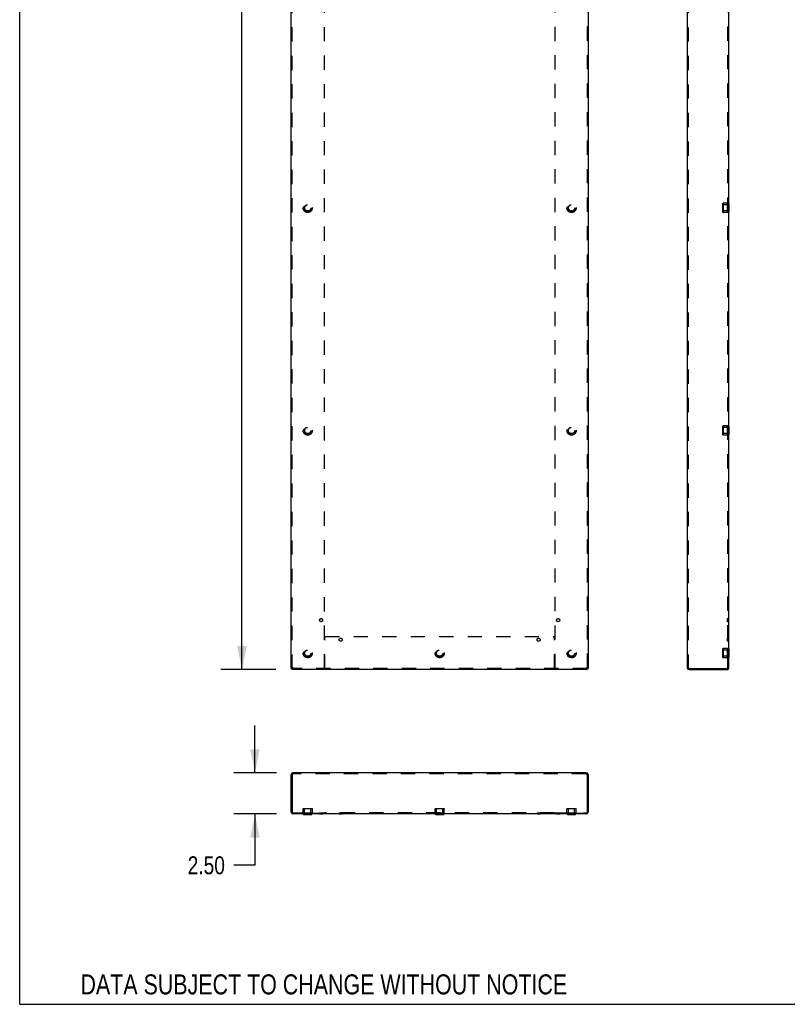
# Model space of a CAD drawing. Header units: inches. Extents: x 0 to 157, y 0 to 121.
# Tile 1 of 19: x 0 to 47, y 0 to 60. Entities that reach past the tile are written whole.
import ezdxf

# ---------------------------------------------------------------- set-up
doc = ezdxf.new("R2010")
doc.units = ezdxf.units.IN
doc.header["$LTSCALE"] = 8.642857
doc.header["$MEASUREMENT"] = 0
doc.linetypes.add('HIDDEN', pattern=[0.2, 0.1, -0.1])
doc.layers.get('0').update_dxf_attribs({"linetype": 'CONTINUOUS'})
for name, color, linetype in [('02___PRT_ALL_AXES', 7, 'CONTINUOUS'), ('DEFAULT_2', 8, 'HIDDEN'), ('DIMENSIONS', 7, 'CONTINUOUS')]:
    doc.layers.add(name, color=color, linetype=linetype)
doc.styles.get("Standard").update_dxf_attribs({"font": 'txt', "width": 0.8})
doc.dimstyles.new('DIMSTYLE_1', dxfattribs={"dimtxt": 1.085714, "dimasz": 1.428571, "dimexe": 0.09, "dimexo": 0.07, "dimgap": 0.038, "dimtad": 0, "dimtih": 1, "dimtoh": 1, "dimzin": 4, "dimdsep": 46, "dimtxsty": 'Standard', "dimblk": '_FILLED', "dimblk1": '_FILLED', "dimblk2": '_FILLED', "dimcen": 0.09, "dimadec": 0, "dimazin": 0, "dimtfac": 1, "dimtofl": 0, "dimtmove": 0, "dimatfit": 3, "dimldrblk": '_FILLED', "dimfxl": 0, "dimtolj": 1, "dimtzin": 4, "dimarcsym": 0})

# ---------------------------------------------------------------- blocks, each defined once
blk = doc.blocks.new('_FILLED')
at = {"color": 0, "linetype": 'ByBlock'}
blk.add_solid([(0, 0), (-1, 0.2), (-1, -0.2)], dxfattribs=at)
blk = doc.blocks.new('*D1')
at = {"layer": 'DIMENSIONS', "color": 2, "linetype": 'Continuous'}
for p, q in [((15.53, 104.297), (12.195, 104.297)), ((13.481, 104.297), (13.481, 63.383)), ((13.481, 20.297), (13.481, 61.212)), ((15.53, 20.297), (12.195, 20.297))]:
    blk.add_line(p, q, dxfattribs=at)
at = {"layer": 'DIMENSIONS', "color": 2, "linetype": 'Continuous', "xscale": 1.4285714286, "yscale": 1.4285714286, "zscale": 1.4285714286}
for p, rotation in [((13.481, 104.297), 90), ((13.481, 20.297), 270)]:
    blk.add_blockref('_FILLED', p, dxfattribs=dict(at, rotation=rotation))
at = {"layer": 'DIMENSIONS', "color": 2, "linetype": 'Continuous', "insert": (13.481, 62.84), "char_height": 1.0857, "width": 4.34286, "attachment_point": 2, "line_spacing_factor": 0.9}
blk.add_mtext('84.00', dxfattribs=at)
blk = doc.blocks.new('*D3')
at = {"layer": 'DIMENSIONS', "color": 2, "linetype": 'Continuous'}
for p, q in [((14.27, 14.043), (14.27, 16.9)), ((15.582, 14.043), (12.985, 14.043)), ((15.582, 11.543), (12.985, 11.543)), ((14.27, 11.543), (14.27, 8.43)), ((14.27, 8.43), (12.99, 8.43))]:
    blk.add_line(p, q, dxfattribs=at)
at = {"layer": 'DIMENSIONS', "color": 2, "linetype": 'Continuous', "xscale": 1.4285714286, "yscale": 1.4285714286, "zscale": 1.4285714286}
for p, rotation in [((14.27, 14.043), 270), ((14.27, 11.543), 90)]:
    blk.add_blockref('_FILLED', p, dxfattribs=dict(at, rotation=rotation))
at = {"layer": 'DIMENSIONS', "color": 2, "linetype": 'Continuous', "insert": (12.448, 8.973), "char_height": 1.0857, "width": 3.47429, "attachment_point": 3, "line_spacing_factor": 0.9}
blk.add_mtext('2.50', dxfattribs=at)

msp = doc.modelspace()

# ---------------------------------------------------------------- linework, layer by layer
at = {"color": 7, "linetype": 'Continuous'}
for p, q in [((0, 0), (0, 121.429)), ((43.01, 48.547), (42.983, 48.547)), ((43.01, 48.547), (43.01, 48.048)), ((43.01, 48.048), (42.983, 48.048)), ((43.01, 35.047), (42.983, 35.047)), ((43.01, 35.047), (43.01, 34.548)), ((43.01, 34.548), (42.983, 34.548)), ((43.01, 21.547), (42.983, 21.547)), ((43.01, 21.547), (43.01, 21.048)), ((43.01, 21.048), (42.983, 21.048)), ((16.47, 20.357), (16.53, 20.357)), ((16.53, 20.297), (16.53, 20.357)), ((16.57, 20.402), (16.567, 20.4)), ((16.574, 20.404), (16.57, 20.402)), ((16.579, 20.407), (16.574, 20.404)), ((16.578, 20.403), (16.576, 20.399)), ((16.582, 20.409), (16.578, 20.403)), ((16.582, 20.409), (16.579, 20.407)), ((34.358, 20.409), (34.365, 20.405)), ((34.358, 20.409), (34.36, 20.406)), ((34.36, 20.406), (34.364, 20.401)), ((34.364, 20.401), (34.366, 20.397)), ((34.365, 20.405), (34.368, 20.403)), ((34.366, 20.397), (34.368, 20.394)), ((34.47, 20.357), (34.41, 20.357)), ((34.41, 20.297), (34.41, 20.357)), ((40.595, 20.297), (40.595, 20.357)), ((42.953, 20.357), (42.953, 20.297)), ((42.969, 20.356), (42.966, 20.357)), ((16.47, 13.931), (16.53, 13.931)), ((34.47, 13.931), (34.41, 13.931)), ((17.221, 11.516), (17.221, 11.543)), ((17.221, 11.516), (17.72, 11.516)), ((17.72, 11.516), (17.72, 11.543)), ((18.47, 11.573), (18.47, 11.543)), ((25.221, 11.516), (25.221, 11.543)), ((25.221, 11.516), (25.72, 11.516)), ((25.72, 11.516), (25.72, 11.543)), ((32.47, 11.573), (32.47, 11.543)), ((33.221, 11.516), (33.221, 11.543)), ((33.221, 11.516), (33.72, 11.516)), ((33.72, 11.516), (33.72, 11.543)), ((0, 0), (157.143, 0))]:
    msp.add_line(p, q, dxfattribs=at)
at = {"color": 3, "linetype": 'Continuous'}
for p, q in [((16.47, 20.357), (16.47, 104.237)), ((34.47, 104.237), (34.47, 20.357)), ((40.483, 104.185), (40.483, 20.409)), ((42.983, 104.237), (42.983, 20.357)), ((16.53, 20.393), (16.525, 20.392)), ((16.536, 20.395), (16.53, 20.393)), ((16.541, 20.397), (16.536, 20.395)), ((16.546, 20.398), (16.541, 20.397)), ((16.554, 20.401), (16.546, 20.398)), ((16.568, 20.363), (16.566, 20.357)), ((16.582, 20.409), (16.568, 20.405)), ((16.57, 20.368), (16.568, 20.363)), ((16.571, 20.373), (16.57, 20.368)), ((16.574, 20.381), (16.571, 20.373)), ((16.577, 20.392), (16.574, 20.381)), ((16.582, 20.409), (16.577, 20.392)), ((34.358, 20.409), (34.375, 20.404)), ((34.358, 20.409), (34.363, 20.392)), ((34.363, 20.392), (34.367, 20.381)), ((34.367, 20.381), (34.369, 20.373)), ((34.369, 20.373), (34.371, 20.368)), ((34.371, 20.368), (34.373, 20.363)), ((34.373, 20.363), (34.374, 20.357)), ((34.374, 20.357), (34.376, 20.352)), ((34.375, 20.404), (34.386, 20.401)), ((34.386, 20.401), (34.395, 20.398)), ((34.395, 20.398), (34.4, 20.397)), ((34.4, 20.397), (34.405, 20.395)), ((40.543, 20.373), (40.548, 20.372)), ((40.548, 20.372), (40.553, 20.37)), ((40.553, 20.37), (40.559, 20.368)), ((40.559, 20.368), (40.567, 20.366)), ((40.567, 20.366), (40.575, 20.363)), ((40.575, 20.363), (40.595, 20.357)), ((40.595, 20.357), (42.983, 20.357)), ((34.41, 20.297), (16.53, 20.297)), ((40.595, 20.297), (42.953, 20.297)), ((16.47, 11.655), (16.47, 13.931)), ((16.536, 13.951), (16.53, 13.931)), ((16.53, 13.931), (16.53, 11.623)), ((16.539, 13.959), (16.536, 13.951)), ((16.541, 13.967), (16.539, 13.959)), ((16.543, 13.972), (16.541, 13.967)), ((16.545, 13.978), (16.543, 13.972)), ((16.546, 13.983), (16.545, 13.978)), ((34.358, 14.043), (16.582, 14.043)), ((34.393, 13.988), (34.394, 13.983)), ((34.394, 13.983), (34.396, 13.978)), ((34.396, 13.978), (34.398, 13.972)), ((34.398, 13.972), (34.399, 13.967)), ((34.399, 13.967), (34.402, 13.959)), ((34.402, 13.959), (34.405, 13.948)), ((34.405, 13.948), (34.41, 13.931)), ((34.41, 13.931), (34.41, 11.623)), ((34.47, 13.931), (34.47, 11.655)), ((18.47, 11.573), (16.58, 11.573)), ((18.47, 11.543), (16.582, 11.543)), ((18.471, 11.572), (18.47, 11.573)), ((18.473, 11.572), (18.471, 11.572)), ((18.474, 11.571), (18.473, 11.572)), ((18.475, 11.57), (18.474, 11.571)), ((18.476, 11.57), (18.475, 11.57)), ((18.477, 11.569), (18.476, 11.57)), ((18.478, 11.569), (18.477, 11.569)), ((18.479, 11.569), (18.478, 11.569)), ((18.48, 11.568), (18.479, 11.569)), ((18.488, 11.565), (18.485, 11.566)), ((18.5, 11.543), (18.5, 11.556)), ((32.44, 11.543), (18.5, 11.543)), ((32.44, 11.543), (32.44, 11.556)), ((32.462, 11.569), (32.463, 11.569)), ((32.463, 11.569), (32.464, 11.569)), ((32.464, 11.569), (32.465, 11.57)), ((32.465, 11.57), (32.466, 11.57)), ((32.466, 11.57), (32.467, 11.571)), ((32.467, 11.571), (32.468, 11.572)), ((32.468, 11.572), (32.469, 11.572)), ((32.469, 11.572), (32.47, 11.573)), ((34.36, 11.573), (32.47, 11.573)), ((34.358, 11.543), (32.47, 11.543))]:
    msp.add_line(p, q, dxfattribs=at)
for points in [[(16.525, 20.392), (16.523, 20.391), (16.521, 20.39), (16.518, 20.389), (16.516, 20.388), (16.514, 20.387), (16.512, 20.387), (16.509, 20.386), (16.507, 20.385), (16.505, 20.384), (16.503, 20.383), (16.501, 20.382), (16.499, 20.382), (16.497, 20.381), (16.495, 20.38), (16.494, 20.379), (16.492, 20.378), (16.49, 20.377), (16.489, 20.377), (16.487, 20.376), (16.486, 20.375), (16.484, 20.374), (16.483, 20.373), (16.482, 20.372), (16.481, 20.372), (16.479, 20.371), (16.478, 20.37), (16.477, 20.369), (16.476, 20.368), (16.475, 20.367), (16.475, 20.367), (16.474, 20.366), (16.473, 20.365), (16.473, 20.364), (16.472, 20.363), (16.472, 20.362), (16.471, 20.361), (16.471, 20.361), (16.471, 20.36), (16.47, 20.359), (16.47, 20.358), (16.47, 20.357)], [(16.566, 20.357), (16.565, 20.352), (16.564, 20.35), (16.563, 20.348), (16.562, 20.345), (16.561, 20.343), (16.56, 20.341), (16.56, 20.339), (16.559, 20.336), (16.558, 20.334), (16.557, 20.332), (16.556, 20.33), (16.555, 20.328), (16.555, 20.326), (16.554, 20.324), (16.553, 20.322), (16.552, 20.321), (16.551, 20.319), (16.55, 20.317), (16.55, 20.316), (16.549, 20.314), (16.548, 20.313), (16.547, 20.311), (16.546, 20.31), (16.545, 20.309), (16.545, 20.308), (16.544, 20.306), (16.543, 20.305), (16.542, 20.304), (16.541, 20.303), (16.54, 20.302), (16.54, 20.302), (16.539, 20.301), (16.538, 20.3), (16.537, 20.3), (16.536, 20.299), (16.535, 20.299), (16.534, 20.298), (16.534, 20.298), (16.533, 20.298), (16.532, 20.297), (16.531, 20.297), (16.53, 20.297)], [(16.568, 20.405), (16.565, 20.404), (16.554, 20.401)], [(34.376, 20.352), (34.377, 20.35), (34.378, 20.348), (34.378, 20.345), (34.379, 20.343), (34.38, 20.341), (34.381, 20.339), (34.382, 20.336), (34.383, 20.334), (34.383, 20.332), (34.384, 20.33), (34.385, 20.328), (34.386, 20.326), (34.387, 20.324), (34.388, 20.322), (34.388, 20.321), (34.389, 20.319), (34.39, 20.317), (34.391, 20.316), (34.392, 20.314), (34.393, 20.313), (34.394, 20.311), (34.394, 20.31), (34.395, 20.309), (34.396, 20.308), (34.397, 20.306), (34.398, 20.305), (34.399, 20.304), (34.399, 20.303), (34.4, 20.302), (34.401, 20.302), (34.402, 20.301), (34.403, 20.3), (34.404, 20.3), (34.404, 20.299), (34.405, 20.299), (34.406, 20.298), (34.407, 20.298), (34.408, 20.298), (34.409, 20.297), (34.409, 20.297), (34.41, 20.297)], [(34.405, 20.395), (34.41, 20.393), (34.413, 20.393), (34.415, 20.392), (34.418, 20.391), (34.42, 20.39), (34.422, 20.389), (34.425, 20.388), (34.427, 20.387), (34.429, 20.387), (34.431, 20.386), (34.433, 20.385), (34.435, 20.384), (34.437, 20.383), (34.439, 20.382), (34.441, 20.382), (34.443, 20.381), (34.445, 20.38), (34.447, 20.379), (34.449, 20.378), (34.45, 20.377), (34.452, 20.377), (34.453, 20.376), (34.455, 20.375), (34.456, 20.374), (34.458, 20.373), (34.459, 20.372), (34.46, 20.372), (34.461, 20.371), (34.462, 20.37), (34.463, 20.369), (34.464, 20.368), (34.465, 20.367), (34.466, 20.367), (34.467, 20.366), (34.467, 20.365), (34.468, 20.364), (34.469, 20.363), (34.469, 20.362), (34.469, 20.361), (34.47, 20.361), (34.47, 20.36), (34.47, 20.359), (34.47, 20.358), (34.47, 20.357)], [(40.483, 20.409), (40.483, 20.408), (40.483, 20.408), (40.483, 20.407), (40.483, 20.406), (40.484, 20.405), (40.484, 20.404), (40.485, 20.403), (40.485, 20.403), (40.486, 20.402), (40.486, 20.401), (40.487, 20.4), (40.488, 20.399), (40.489, 20.398), (40.49, 20.398), (40.491, 20.397), (40.492, 20.396), (40.493, 20.395), (40.494, 20.394), (40.495, 20.393), (40.497, 20.393), (40.498, 20.392), (40.5, 20.391), (40.501, 20.39), (40.503, 20.389), (40.504, 20.388), (40.506, 20.387), (40.508, 20.387), (40.51, 20.386), (40.512, 20.385), (40.514, 20.384), (40.516, 20.383), (40.518, 20.382), (40.52, 20.382), (40.522, 20.381), (40.524, 20.38), (40.526, 20.379), (40.528, 20.378), (40.531, 20.377), (40.533, 20.377), (40.536, 20.376), (40.538, 20.375), (40.543, 20.373)], [(42.961, 20.319), (42.961, 20.317), (42.961, 20.315), (42.961, 20.314), (42.96, 20.313), (42.96, 20.311), (42.96, 20.31), (42.96, 20.309), (42.959, 20.308), (42.959, 20.307), (42.959, 20.306), (42.959, 20.305), (42.959, 20.304), (42.958, 20.304), (42.958, 20.303), (42.958, 20.302), (42.958, 20.302), (42.957, 20.301), (42.957, 20.301), (42.957, 20.3), (42.957, 20.3), (42.957, 20.3), (42.956, 20.299), (42.956, 20.299), (42.956, 20.299), (42.956, 20.298), (42.955, 20.298), (42.955, 20.298), (42.955, 20.298), (42.955, 20.298), (42.954, 20.298), (42.954, 20.297), (42.954, 20.297), (42.953, 20.297), (42.953, 20.297), (42.953, 20.297)], [(42.969, 20.356), (42.969, 20.355), (42.968, 20.354), (42.968, 20.353), (42.967, 20.352), (42.967, 20.351), (42.967, 20.35), (42.966, 20.348), (42.966, 20.347), (42.965, 20.346), (42.965, 20.344), (42.965, 20.342), (42.964, 20.341), (42.964, 20.339), (42.964, 20.337), (42.963, 20.335), (42.963, 20.333), (42.963, 20.331), (42.962, 20.329), (42.961, 20.319)], [(16.582, 14.043), (16.581, 14.043), (16.581, 14.043), (16.58, 14.042), (16.579, 14.042), (16.578, 14.042), (16.577, 14.041), (16.576, 14.041), (16.576, 14.04), (16.575, 14.04), (16.574, 14.039), (16.573, 14.038), (16.572, 14.038), (16.571, 14.037), (16.571, 14.036), (16.57, 14.035), (16.569, 14.034), (16.568, 14.033), (16.567, 14.031), (16.566, 14.03), (16.566, 14.029), (16.565, 14.027), (16.564, 14.026), (16.563, 14.024), (16.562, 14.023), (16.561, 14.021), (16.56, 14.019), (16.56, 14.018), (16.559, 14.016), (16.558, 14.014), (16.557, 14.012), (16.556, 14.01), (16.555, 14.008), (16.555, 14.006), (16.554, 14.004), (16.553, 14.002), (16.552, 13.999), (16.551, 13.997), (16.55, 13.995), (16.55, 13.992), (16.549, 13.99), (16.548, 13.988), (16.546, 13.983)], [(34.358, 14.043), (34.359, 14.043), (34.36, 14.043), (34.361, 14.042), (34.362, 14.042), (34.362, 14.042), (34.363, 14.041), (34.364, 14.041), (34.365, 14.04), (34.366, 14.04), (34.367, 14.039), (34.368, 14.038), (34.368, 14.038), (34.369, 14.037), (34.37, 14.036), (34.371, 14.035), (34.372, 14.034), (34.373, 14.033), (34.373, 14.031), (34.374, 14.03), (34.375, 14.029), (34.376, 14.027), (34.377, 14.026), (34.378, 14.024), (34.378, 14.023), (34.379, 14.021), (34.38, 14.019), (34.381, 14.018), (34.382, 14.016), (34.383, 14.014), (34.383, 14.012), (34.384, 14.01), (34.385, 14.008), (34.386, 14.006), (34.387, 14.004), (34.388, 14.002), (34.388, 13.999), (34.389, 13.997), (34.39, 13.995), (34.391, 13.992), (34.392, 13.99), (34.393, 13.988)], [(18.485, 11.566), (18.484, 11.566), (18.484, 11.566), (18.483, 11.566), (18.483, 11.567), (18.482, 11.567), (18.482, 11.567), (18.481, 11.567), (18.481, 11.568), (18.48, 11.568), (18.48, 11.568)], [(18.5, 11.556), (18.5, 11.557), (18.499, 11.557), (18.499, 11.558), (18.498, 11.558), (18.498, 11.559), (18.498, 11.559), (18.497, 11.559), (18.497, 11.56), (18.496, 11.56), (18.496, 11.561), (18.495, 11.561), (18.495, 11.561), (18.494, 11.562), (18.493, 11.562), (18.493, 11.562), (18.492, 11.563), (18.492, 11.563), (18.491, 11.563), (18.491, 11.563), (18.49, 11.564), (18.49, 11.564), (18.489, 11.564), (18.489, 11.564), (18.488, 11.565)], [(32.44, 11.556), (32.441, 11.557), (32.441, 11.557), (32.442, 11.558), (32.442, 11.558), (32.443, 11.559), (32.443, 11.559), (32.444, 11.559), (32.444, 11.56), (32.445, 11.56), (32.445, 11.561), (32.446, 11.561), (32.446, 11.561), (32.447, 11.562), (32.447, 11.562), (32.448, 11.562), (32.448, 11.563), (32.449, 11.563), (32.449, 11.563), (32.45, 11.563), (32.45, 11.564), (32.451, 11.564), (32.452, 11.564), (32.452, 11.564)], [(32.452, 11.564), (32.453, 11.565), (32.455, 11.566)], [(32.455, 11.566), (32.456, 11.566), (32.457, 11.566)], [(32.457, 11.566), (32.457, 11.566), (32.458, 11.567), (32.458, 11.567), (32.459, 11.567), (32.459, 11.567), (32.46, 11.568), (32.46, 11.568), (32.461, 11.568), (32.462, 11.569)]]:
    msp.add_lwpolyline(points, dxfattribs=at)
at = {"color": 7, "linetype": 'Continuous'}
for points in [[(16.567, 20.4), (16.566, 20.398), (16.564, 20.397), (16.562, 20.396), (16.561, 20.395), (16.559, 20.394), (16.558, 20.393), (16.556, 20.392), (16.555, 20.391), (16.553, 20.39), (16.552, 20.389), (16.551, 20.388), (16.549, 20.387), (16.548, 20.385), (16.547, 20.384), (16.546, 20.383), (16.544, 20.382), (16.543, 20.381), (16.542, 20.38), (16.541, 20.379), (16.54, 20.378), (16.539, 20.377), (16.538, 20.376), (16.537, 20.375), (16.536, 20.374), (16.536, 20.372), (16.535, 20.371), (16.534, 20.37), (16.534, 20.369), (16.533, 20.368), (16.533, 20.367), (16.532, 20.366), (16.532, 20.365), (16.531, 20.364), (16.531, 20.363), (16.531, 20.362), (16.531, 20.361), (16.53, 20.359), (16.53, 20.358), (16.53, 20.357)], [(16.576, 20.399), (16.574, 20.396), (16.573, 20.394), (16.571, 20.393), (16.57, 20.391), (16.569, 20.389), (16.568, 20.388), (16.567, 20.386), (16.566, 20.385), (16.565, 20.383), (16.564, 20.382), (16.563, 20.38), (16.562, 20.379), (16.561, 20.378), (16.56, 20.376), (16.558, 20.375), (16.557, 20.374), (16.556, 20.373), (16.555, 20.371), (16.554, 20.37), (16.553, 20.369), (16.552, 20.368), (16.551, 20.367), (16.55, 20.366), (16.549, 20.365), (16.548, 20.364), (16.547, 20.363), (16.545, 20.363), (16.544, 20.362), (16.543, 20.361), (16.542, 20.361), (16.541, 20.36), (16.54, 20.36), (16.539, 20.359), (16.538, 20.359), (16.537, 20.358), (16.536, 20.358), (16.535, 20.358), (16.534, 20.358), (16.532, 20.357), (16.531, 20.357), (16.53, 20.357)], [(34.368, 20.403), (34.372, 20.401), (34.373, 20.4), (34.375, 20.398), (34.377, 20.397), (34.378, 20.396), (34.38, 20.395), (34.381, 20.394), (34.383, 20.393), (34.384, 20.392), (34.386, 20.391), (34.387, 20.39), (34.389, 20.389), (34.39, 20.388), (34.391, 20.387), (34.393, 20.385), (34.394, 20.384), (34.395, 20.383), (34.396, 20.382), (34.397, 20.381), (34.398, 20.38), (34.4, 20.379), (34.401, 20.378), (34.402, 20.377), (34.402, 20.376), (34.403, 20.375), (34.404, 20.374), (34.405, 20.372), (34.406, 20.371), (34.406, 20.37), (34.407, 20.369), (34.408, 20.368), (34.408, 20.367), (34.409, 20.366), (34.409, 20.365), (34.409, 20.364), (34.41, 20.363), (34.41, 20.362), (34.41, 20.361), (34.41, 20.359), (34.41, 20.358), (34.41, 20.357)], [(34.368, 20.394), (34.369, 20.393), (34.37, 20.391), (34.371, 20.389), (34.372, 20.388), (34.373, 20.386), (34.375, 20.385), (34.376, 20.383), (34.377, 20.382), (34.378, 20.38), (34.379, 20.379), (34.38, 20.378), (34.381, 20.376), (34.382, 20.375), (34.383, 20.374), (34.384, 20.373), (34.385, 20.371), (34.386, 20.37), (34.388, 20.369), (34.389, 20.368), (34.39, 20.367), (34.391, 20.366), (34.392, 20.365), (34.393, 20.364), (34.394, 20.363), (34.395, 20.363), (34.396, 20.362), (34.397, 20.361), (34.398, 20.361), (34.399, 20.36), (34.401, 20.36), (34.402, 20.359), (34.403, 20.359), (34.404, 20.358), (34.405, 20.358), (34.406, 20.358), (34.407, 20.358), (34.408, 20.357), (34.409, 20.357), (34.41, 20.357)]]:
    msp.add_lwpolyline(points, dxfattribs=at)
at = {"color": 3, "linetype": 'Continuous'}
for centre, radius, start, end in [((40.595, 20.409), 0.112, 180, 270), ((42.871, 20.409), 0.112, 331.36092, 332.33408), ((16.582, 13.931), 0.112, 90, 180), ((34.358, 13.931), 0.112, 0, 90), ((16.582, 11.655), 0.112, 180, 270), ((16.58, 11.623), 0.05, 180, 270), ((34.358, 11.655), 0.112, 270, 360), ((34.36, 11.623), 0.05, 270, 360)]:
    msp.add_arc(centre, radius, start, end, dxfattribs=at)
at = {"color": 7, "linetype": 'Continuous'}
for centre, start, end in [((40.595, 20.409), 236.73943, 270), ((16.582, 13.931), 146.73943, 180), ((34.358, 13.931), 0, 33.26057)]:
    msp.add_arc(centre, 0.052, start, end, dxfattribs=at)
at = {"layer": '02___PRT_ALL_AXES', "color": 8, "linetype": 'HIDDEN'}
for p, q in [((42.923, 48.547), (42.983, 48.547)), ((42.923, 48.047), (42.923, 48.547)), ((42.983, 48.047), (42.983, 48.547)), ((42.923, 48.047), (42.983, 48.047)), ((42.923, 35.047), (42.983, 35.047)), ((42.923, 34.547), (42.923, 35.047)), ((42.983, 34.547), (42.983, 35.047)), ((42.923, 34.547), (42.983, 34.547)), ((42.983, 23.391), (42.923, 23.391)), ((42.923, 23.203), (42.923, 23.391)), ((42.983, 23.203), (42.983, 23.391)), ((42.983, 23.203), (42.923, 23.203)), ((42.983, 22.203), (42.923, 22.203)), ((42.923, 22.015), (42.923, 22.203)), ((42.983, 22.015), (42.983, 22.203)), ((42.983, 22.015), (42.923, 22.015)), ((42.923, 21.547), (42.983, 21.547)), ((42.923, 21.047), (42.923, 21.547)), ((42.983, 21.047), (42.983, 21.547)), ((42.923, 21.047), (42.983, 21.047)), ((17.22, 11.603), (17.22, 11.543)), ((17.22, 11.603), (17.72, 11.603)), ((17.22, 11.543), (17.72, 11.543)), ((17.72, 11.603), (17.72, 11.543)), ((18.188, 11.603), (18.188, 11.543)), ((18.188, 11.603), (18.376, 11.603)), ((18.188, 11.543), (18.376, 11.543)), ((18.376, 11.603), (18.376, 11.543)), ((19.376, 11.603), (19.376, 11.543)), ((19.376, 11.603), (19.564, 11.603)), ((19.376, 11.543), (19.564, 11.543)), ((19.564, 11.603), (19.564, 11.543)), ((25.22, 11.603), (25.72, 11.603)), ((25.22, 11.603), (25.22, 11.543)), ((25.22, 11.543), (25.72, 11.543)), ((25.72, 11.603), (25.72, 11.543)), ((31.376, 11.603), (31.564, 11.603)), ((31.376, 11.603), (31.376, 11.543)), ((31.376, 11.543), (31.564, 11.543)), ((31.564, 11.603), (31.564, 11.543)), ((32.564, 11.603), (32.752, 11.603)), ((32.564, 11.603), (32.564, 11.543)), ((32.564, 11.543), (32.752, 11.543)), ((32.752, 11.603), (32.752, 11.543)), ((33.22, 11.603), (33.72, 11.603)), ((33.22, 11.603), (33.22, 11.543)), ((33.22, 11.543), (33.72, 11.543)), ((33.72, 11.603), (33.72, 11.543))]:
    msp.add_line(p, q, dxfattribs=at)
for centre, radius in [((17.47, 48.297), 0.25), ((33.47, 48.297), 0.25), ((17.47, 34.797), 0.25), ((33.47, 34.797), 0.25), ((18.282, 23.297), 0.094), ((32.658, 23.297), 0.094), ((19.47, 22.109), 0.094), ((31.47, 22.109), 0.094), ((17.47, 21.297), 0.25), ((25.47, 21.297), 0.25), ((33.47, 21.297), 0.25)]:
    msp.add_circle(centre, radius, dxfattribs=at)
at = {"layer": 'DEFAULT_2', "color": 8, "linetype": 'HIDDEN'}
for p, q in [((16.53, 20.357), (16.53, 104.237)), ((18.47, 104.207), (18.47, 20.387)), ((32.47, 20.387), (32.47, 104.207)), ((34.41, 104.237), (34.41, 20.357)), ((40.543, 104.185), (40.543, 20.409)), ((42.923, 104.237), (42.923, 20.357)), ((42.653, 48.567), (42.663, 48.577)), ((42.653, 48.027), (42.653, 48.567)), ((42.663, 48.485), (42.653, 48.495)), ((42.923, 48.577), (42.663, 48.577)), ((42.663, 48.577), (42.663, 48.017)), ((43, 48.485), (42.663, 48.485)), ((42.983, 48.547), (42.923, 48.547)), ((43, 48.485), (43.01, 48.495)), ((43, 48.485), (43, 48.11)), ((42.663, 48.11), (42.653, 48.1)), ((42.653, 48.027), (42.663, 48.017)), ((43, 48.11), (42.663, 48.11)), ((42.923, 48.017), (42.663, 48.017)), ((42.983, 48.048), (42.923, 48.048)), ((43, 48.11), (43.01, 48.1)), ((42.653, 35.067), (42.663, 35.077)), ((42.653, 34.527), (42.653, 35.067)), ((42.663, 34.985), (42.653, 34.995)), ((42.923, 35.077), (42.663, 35.077)), ((42.663, 35.077), (42.663, 34.517)), ((43, 34.985), (42.663, 34.985)), ((42.983, 35.047), (42.923, 35.047)), ((43, 34.985), (43.01, 34.995)), ((43, 34.985), (43, 34.61)), ((42.663, 34.61), (42.653, 34.6)), ((42.653, 34.527), (42.663, 34.517)), ((43, 34.61), (42.663, 34.61)), ((42.923, 34.517), (42.663, 34.517)), ((42.983, 34.548), (42.923, 34.548)), ((43, 34.61), (43.01, 34.6)), ((18.5, 20.356), (18.5, 22.267)), ((18.53, 22.297), (32.41, 22.297)), ((32.44, 20.356), (32.44, 22.267)), ((42.923, 22.297), (42.983, 22.297)), ((42.653, 21.567), (42.663, 21.577)), ((42.653, 21.027), (42.653, 21.567)), ((42.923, 21.577), (42.663, 21.577)), ((42.663, 21.577), (42.663, 21.017)), ((42.983, 21.547), (42.923, 21.547)), ((42.663, 21.485), (42.653, 21.495)), ((42.663, 21.11), (42.653, 21.1)), ((42.653, 21.027), (42.663, 21.017)), ((43, 21.485), (42.663, 21.485)), ((43, 21.11), (42.663, 21.11)), ((42.923, 21.017), (42.663, 21.017)), ((42.983, 21.048), (42.923, 21.048)), ((43, 21.485), (43.01, 21.495)), ((43, 21.485), (43, 21.11)), ((43, 21.11), (43.01, 21.1)), ((34.41, 20.357), (16.53, 20.357)), ((18.47, 20.357), (18.47, 20.297)), ((32.457, 20.37), (32.459, 20.367)), ((32.47, 20.357), (32.47, 20.297)), ((40.483, 20.409), (40.543, 20.409)), ((40.585, 20.364), (40.588, 20.362)), ((40.588, 20.362), (40.595, 20.357)), ((42.966, 20.357), (42.916, 20.384)), ((42.922, 20.376), (42.923, 20.375)), ((42.941, 20.35), (42.942, 20.349)), ((42.953, 20.321), (42.953, 20.321)), ((16.535, 13.938), (16.53, 13.931)), ((16.537, 13.941), (16.535, 13.938)), ((16.582, 14.043), (16.582, 13.983)), ((34.358, 13.983), (16.582, 13.983)), ((34.358, 14.043), (34.358, 13.983)), ((34.401, 13.946), (34.403, 13.943)), ((34.403, 13.943), (34.405, 13.939)), ((34.405, 13.939), (34.408, 13.934)), ((34.408, 13.934), (34.41, 13.931)), ((16.582, 11.603), (18.47, 11.603)), ((17.2, 11.873), (17.19, 11.863)), ((17.19, 11.603), (17.19, 11.863)), ((17.75, 11.863), (17.19, 11.863)), ((17.2, 11.873), (17.74, 11.873)), ((17.221, 11.543), (17.221, 11.603)), ((17.283, 11.863), (17.273, 11.873)), ((17.283, 11.526), (17.273, 11.516)), ((17.283, 11.526), (17.283, 11.863)), ((17.658, 11.526), (17.283, 11.526)), ((17.658, 11.863), (17.668, 11.873)), ((17.658, 11.526), (17.658, 11.863)), ((17.658, 11.526), (17.668, 11.516)), ((17.72, 11.543), (17.72, 11.603)), ((17.74, 11.873), (17.75, 11.863)), ((17.75, 11.603), (17.75, 11.863)), ((18.47, 11.603), (18.47, 11.573)), ((18.472, 11.575), (18.471, 11.574)), ((18.472, 11.575), (18.472, 11.575)), ((18.5, 11.556), (18.5, 11.609)), ((32.44, 11.603), (18.5, 11.603)), ((25.2, 11.873), (25.19, 11.863)), ((25.75, 11.863), (25.19, 11.863)), ((25.19, 11.603), (25.19, 11.863)), ((25.2, 11.873), (25.74, 11.873)), ((25.221, 11.543), (25.221, 11.603)), ((25.283, 11.863), (25.273, 11.873)), ((25.283, 11.526), (25.273, 11.516)), ((25.283, 11.526), (25.283, 11.863)), ((25.658, 11.526), (25.283, 11.526)), ((25.658, 11.863), (25.668, 11.873)), ((25.658, 11.526), (25.658, 11.863)), ((25.658, 11.526), (25.668, 11.516)), ((25.72, 11.543), (25.72, 11.603)), ((25.74, 11.873), (25.75, 11.863)), ((25.75, 11.603), (25.75, 11.863)), ((32.44, 11.556), (32.44, 11.609)), ((32.46, 11.592), (32.462, 11.587)), ((32.47, 11.603), (34.358, 11.603)), ((32.47, 11.603), (32.47, 11.573)), ((33.2, 11.873), (33.19, 11.863)), ((33.75, 11.863), (33.19, 11.863)), ((33.19, 11.603), (33.19, 11.863)), ((33.2, 11.873), (33.74, 11.873)), ((33.221, 11.543), (33.221, 11.603)), ((33.283, 11.863), (33.273, 11.873)), ((33.283, 11.526), (33.273, 11.516)), ((33.283, 11.526), (33.283, 11.863)), ((33.658, 11.526), (33.283, 11.526)), ((33.658, 11.863), (33.668, 11.873)), ((33.658, 11.526), (33.658, 11.863)), ((33.658, 11.526), (33.668, 11.516)), ((33.72, 11.543), (33.72, 11.603)), ((33.74, 11.873), (33.75, 11.863)), ((33.75, 11.603), (33.75, 11.863))]:
    msp.add_line(p, q, dxfattribs=at)
for points in [[(18.481, 20.367), (18.481, 20.366), (18.48, 20.365), (18.48, 20.364), (18.479, 20.363), (18.478, 20.362), (18.478, 20.362), (18.477, 20.361), (18.477, 20.36), (18.476, 20.36), (18.476, 20.359), (18.475, 20.359), (18.475, 20.359), (18.474, 20.358), (18.474, 20.358), (18.473, 20.358), (18.473, 20.358), (18.472, 20.358), (18.472, 20.357), (18.471, 20.357), (18.471, 20.357), (18.47, 20.357)], [(18.491, 20.329), (18.491, 20.326), (18.49, 20.324), (18.49, 20.322), (18.489, 20.321), (18.489, 20.319), (18.488, 20.317), (18.487, 20.315), (18.487, 20.314), (18.486, 20.313), (18.486, 20.311), (18.485, 20.31), (18.485, 20.309), (18.484, 20.308), (18.484, 20.307), (18.483, 20.306), (18.483, 20.305), (18.482, 20.304), (18.482, 20.304), (18.481, 20.303), (18.481, 20.302), (18.48, 20.302), (18.48, 20.301), (18.479, 20.301), (18.479, 20.3), (18.478, 20.3), (18.478, 20.3), (18.477, 20.299), (18.477, 20.299), (18.476, 20.299), (18.476, 20.298), (18.475, 20.298), (18.475, 20.298), (18.474, 20.298), (18.474, 20.298), (18.473, 20.298), (18.473, 20.297), (18.472, 20.297), (18.471, 20.297), (18.471, 20.297), (18.47, 20.297)], [(18.5, 20.384), (18.5, 20.384), (18.499, 20.384), (18.499, 20.384), (18.498, 20.384), (18.497, 20.384), (18.497, 20.383), (18.496, 20.383), (18.496, 20.383), (18.495, 20.383), (18.495, 20.383), (18.494, 20.382), (18.494, 20.382), (18.493, 20.382), (18.493, 20.381), (18.492, 20.381), (18.492, 20.381), (18.491, 20.38), (18.491, 20.38), (18.49, 20.379), (18.49, 20.379), (18.489, 20.378), (18.489, 20.378), (18.488, 20.377), (18.488, 20.377), (18.487, 20.376), (18.487, 20.375), (18.486, 20.374), (18.486, 20.374), (18.485, 20.373), (18.484, 20.372), (18.484, 20.371), (18.483, 20.37), (18.481, 20.367)], [(18.5, 20.356), (18.5, 20.355), (18.499, 20.354), (18.499, 20.353), (18.498, 20.352), (18.498, 20.351), (18.498, 20.35), (18.497, 20.348), (18.497, 20.347), (18.496, 20.346), (18.496, 20.344), (18.495, 20.342), (18.495, 20.341), (18.494, 20.339), (18.493, 20.337), (18.493, 20.335), (18.491, 20.329)], [(32.44, 20.384), (32.441, 20.384), (32.441, 20.384), (32.442, 20.384), (32.443, 20.384), (32.443, 20.384), (32.444, 20.383), (32.444, 20.383), (32.445, 20.383), (32.445, 20.383), (32.446, 20.383), (32.446, 20.382), (32.447, 20.382), (32.447, 20.382), (32.448, 20.381), (32.448, 20.381), (32.449, 20.381), (32.449, 20.38), (32.45, 20.38), (32.45, 20.379), (32.451, 20.379), (32.451, 20.378), (32.452, 20.378), (32.452, 20.377), (32.453, 20.377), (32.453, 20.376), (32.454, 20.375), (32.455, 20.374), (32.455, 20.374), (32.456, 20.373), (32.456, 20.372), (32.457, 20.371), (32.457, 20.37)], [(32.44, 20.356), (32.441, 20.355), (32.441, 20.354), (32.442, 20.353), (32.442, 20.352), (32.443, 20.351), (32.443, 20.35), (32.444, 20.348), (32.444, 20.347), (32.445, 20.346), (32.445, 20.344), (32.446, 20.342), (32.446, 20.341), (32.447, 20.339), (32.447, 20.337)], [(32.447, 20.337), (32.448, 20.333), (32.449, 20.331), (32.45, 20.326)], [(32.45, 20.326), (32.45, 20.324), (32.451, 20.322), (32.452, 20.321), (32.452, 20.319), (32.453, 20.317), (32.453, 20.315), (32.454, 20.314), (32.454, 20.313), (32.455, 20.311), (32.455, 20.31), (32.456, 20.309), (32.456, 20.308), (32.457, 20.307), (32.457, 20.306), (32.458, 20.305), (32.458, 20.304), (32.459, 20.304), (32.459, 20.303), (32.46, 20.302), (32.46, 20.302), (32.461, 20.301), (32.461, 20.301), (32.462, 20.3), (32.462, 20.3), (32.463, 20.3), (32.463, 20.299), (32.464, 20.299), (32.464, 20.299), (32.465, 20.298), (32.465, 20.298), (32.466, 20.298), (32.466, 20.298), (32.467, 20.298), (32.467, 20.298), (32.468, 20.297), (32.469, 20.297), (32.469, 20.297), (32.47, 20.297), (32.47, 20.297)], [(32.459, 20.367), (32.46, 20.366), (32.46, 20.365), (32.461, 20.364), (32.462, 20.363), (32.462, 20.362), (32.463, 20.362), (32.463, 20.361), (32.464, 20.36), (32.465, 20.36), (32.465, 20.359), (32.466, 20.359), (32.466, 20.359), (32.467, 20.358), (32.467, 20.358), (32.468, 20.358), (32.468, 20.358), (32.469, 20.358), (32.469, 20.357), (32.469, 20.357), (32.47, 20.357), (32.47, 20.357)], [(40.543, 20.409), (40.543, 20.408), (40.543, 20.407), (40.543, 20.406), (40.543, 20.405), (40.543, 20.404), (40.544, 20.403), (40.544, 20.402), (40.545, 20.401), (40.545, 20.4), (40.546, 20.398), (40.546, 20.397), (40.547, 20.396), (40.547, 20.395), (40.548, 20.394), (40.549, 20.393), (40.55, 20.392), (40.551, 20.391), (40.552, 20.39), (40.552, 20.389), (40.553, 20.388), (40.555, 20.387), (40.556, 20.385), (40.557, 20.384), (40.558, 20.383), (40.559, 20.382), (40.56, 20.381), (40.562, 20.38), (40.563, 20.379), (40.564, 20.378), (40.566, 20.377), (40.567, 20.376), (40.569, 20.375), (40.57, 20.374), (40.572, 20.372), (40.573, 20.371), (40.575, 20.37), (40.576, 20.369), (40.578, 20.368), (40.58, 20.367), (40.581, 20.366), (40.585, 20.364)], [(42.916, 20.384), (42.916, 20.384), (42.916, 20.384), (42.916, 20.384), (42.916, 20.384), (42.916, 20.384), (42.916, 20.383), (42.916, 20.383), (42.917, 20.383), (42.917, 20.383), (42.917, 20.383), (42.917, 20.382), (42.917, 20.382), (42.917, 20.382), (42.917, 20.381), (42.918, 20.381), (42.918, 20.381), (42.918, 20.38), (42.919, 20.38), (42.919, 20.379), (42.919, 20.379), (42.92, 20.378), (42.92, 20.378), (42.921, 20.377), (42.921, 20.377), (42.922, 20.375)], [(42.922, 20.375), (42.923, 20.375), (42.923, 20.374), (42.924, 20.374), (42.924, 20.373), (42.925, 20.373), (42.926, 20.372), (42.926, 20.371), (42.927, 20.371), (42.927, 20.37), (42.928, 20.37), (42.928, 20.369), (42.929, 20.368), (42.929, 20.368), (42.929, 20.367), (42.93, 20.367), (42.93, 20.366), (42.931, 20.366), (42.931, 20.365), (42.932, 20.364), (42.932, 20.364), (42.933, 20.363), (42.933, 20.363), (42.933, 20.362), (42.934, 20.362), (42.934, 20.361), (42.935, 20.36), (42.935, 20.36), (42.935, 20.359), (42.936, 20.359), (42.936, 20.358), (42.936, 20.358), (42.937, 20.357), (42.937, 20.357), (42.938, 20.356), (42.938, 20.356), (42.938, 20.355), (42.939, 20.355), (42.939, 20.354), (42.939, 20.353), (42.94, 20.353), (42.94, 20.352), (42.94, 20.352), (42.94, 20.351), (42.941, 20.351), (42.941, 20.35), (42.941, 20.35)], [(42.923, 20.375), (42.923, 20.374), (42.924, 20.374), (42.925, 20.373), (42.926, 20.372), (42.927, 20.371), (42.928, 20.37), (42.929, 20.369), (42.931, 20.368), (42.932, 20.367), (42.933, 20.366), (42.935, 20.365), (42.936, 20.364), (42.937, 20.363), (42.939, 20.362), (42.94, 20.362), (42.941, 20.361), (42.942, 20.36), (42.943, 20.36), (42.945, 20.359), (42.945, 20.359), (42.946, 20.359), (42.947, 20.358), (42.948, 20.358), (42.949, 20.358), (42.95, 20.358), (42.95, 20.358), (42.951, 20.357), (42.952, 20.357), (42.952, 20.357), (42.953, 20.357)], [(42.942, 20.349), (42.942, 20.349), (42.942, 20.348), (42.942, 20.348), (42.943, 20.347), (42.943, 20.347), (42.943, 20.346), (42.944, 20.346), (42.944, 20.345), (42.944, 20.345), (42.944, 20.344), (42.945, 20.344), (42.945, 20.343), (42.945, 20.343), (42.945, 20.342), (42.946, 20.342), (42.946, 20.341), (42.946, 20.341), (42.946, 20.341), (42.946, 20.34), (42.947, 20.34), (42.947, 20.339), (42.947, 20.339), (42.947, 20.338), (42.947, 20.338), (42.948, 20.337), (42.948, 20.337), (42.948, 20.336), (42.948, 20.336), (42.948, 20.336), (42.949, 20.335), (42.949, 20.335), (42.949, 20.334), (42.949, 20.334), (42.949, 20.333), (42.949, 20.333), (42.95, 20.333), (42.95, 20.332), (42.95, 20.332), (42.95, 20.331), (42.95, 20.331), (42.95, 20.331), (42.95, 20.33), (42.95, 20.33), (42.951, 20.329), (42.951, 20.329), (42.951, 20.329), (42.951, 20.328), (42.951, 20.328), (42.951, 20.328), (42.951, 20.327), (42.951, 20.327), (42.951, 20.327), (42.952, 20.326), (42.952, 20.326), (42.952, 20.326), (42.952, 20.325), (42.952, 20.325), (42.952, 20.325), (42.952, 20.325), (42.952, 20.324), (42.952, 20.324), (42.952, 20.324), (42.952, 20.324), (42.952, 20.323), (42.952, 20.323), (42.952, 20.323), (42.952, 20.323), (42.953, 20.322), (42.953, 20.322), (42.953, 20.322), (42.953, 20.322), (42.953, 20.322), (42.953, 20.321), (42.953, 20.321), (42.953, 20.321), (42.953, 20.321), (42.953, 20.321), (42.953, 20.321), (42.953, 20.321), (42.953, 20.321)], [(42.953, 20.321), (42.953, 20.321), (42.953, 20.321), (42.953, 20.321), (42.953, 20.321), (42.953, 20.321), (42.953, 20.321), (42.953, 20.321), (42.953, 20.321), (42.953, 20.321), (42.953, 20.321), (42.953, 20.321), (42.953, 20.321), (42.953, 20.321), (42.953, 20.322), (42.953, 20.322), (42.953, 20.322), (42.953, 20.322), (42.953, 20.322), (42.953, 20.323), (42.953, 20.323), (42.953, 20.323), (42.953, 20.323)], [(42.953, 20.321), (42.953, 20.321), (42.953, 20.321), (42.953, 20.321)], [(42.895, 20.3), (42.894, 20.3), (42.891, 20.299), (42.889, 20.299), (42.886, 20.298), (42.883, 20.298), (42.88, 20.298), (42.878, 20.297), (42.875, 20.297), (42.872, 20.297), (42.871, 20.297)], [(16.582, 13.983), (16.581, 13.983), (16.58, 13.983), (16.579, 13.983), (16.578, 13.982), (16.577, 13.982), (16.576, 13.982), (16.575, 13.981), (16.574, 13.981), (16.573, 13.981), (16.571, 13.98), (16.57, 13.979), (16.569, 13.979), (16.568, 13.978), (16.567, 13.977), (16.566, 13.977), (16.565, 13.976), (16.564, 13.975), (16.563, 13.974), (16.562, 13.973), (16.561, 13.972), (16.56, 13.971), (16.558, 13.97), (16.557, 13.969), (16.556, 13.968), (16.555, 13.966), (16.554, 13.965), (16.553, 13.964), (16.552, 13.962), (16.551, 13.961), (16.55, 13.96), (16.549, 13.958), (16.548, 13.957), (16.547, 13.955), (16.545, 13.954), (16.544, 13.952), (16.543, 13.951), (16.542, 13.949), (16.541, 13.947), (16.54, 13.946), (16.539, 13.944), (16.537, 13.941)], [(34.358, 13.983), (34.359, 13.983), (34.36, 13.983), (34.362, 13.983), (34.363, 13.982), (34.364, 13.982), (34.365, 13.982), (34.366, 13.981), (34.367, 13.981), (34.368, 13.981), (34.369, 13.98), (34.37, 13.979), (34.371, 13.979), (34.372, 13.978), (34.373, 13.977), (34.375, 13.977), (34.376, 13.976), (34.377, 13.975), (34.378, 13.974), (34.379, 13.973), (34.38, 13.972), (34.381, 13.971), (34.382, 13.97), (34.383, 13.969), (34.384, 13.968), (34.385, 13.966), (34.386, 13.965), (34.388, 13.964), (34.389, 13.962), (34.39, 13.961), (34.391, 13.96), (34.392, 13.958), (34.393, 13.957), (34.394, 13.955), (34.395, 13.954), (34.396, 13.952), (34.397, 13.951), (34.398, 13.949), (34.399, 13.947), (34.401, 13.946)], [(18.471, 11.574), (18.471, 11.573), (18.47, 11.573)], [(18.477, 11.583), (18.476, 11.582), (18.476, 11.581), (18.475, 11.58), (18.475, 11.579), (18.474, 11.578), (18.474, 11.577), (18.473, 11.577), (18.473, 11.576), (18.472, 11.575)], [(18.481, 11.592), (18.478, 11.587), (18.478, 11.585), (18.477, 11.584), (18.477, 11.583)], [(18.482, 11.595), (18.481, 11.594), (18.481, 11.592)], [(18.494, 11.609), (18.494, 11.608), (18.493, 11.608), (18.493, 11.608), (18.492, 11.608), (18.492, 11.608), (18.491, 11.607), (18.491, 11.607), (18.49, 11.607), (18.49, 11.606), (18.489, 11.606), (18.489, 11.605), (18.488, 11.605), (18.488, 11.604), (18.487, 11.604), (18.487, 11.603), (18.486, 11.602), (18.486, 11.601), (18.485, 11.6), (18.484, 11.6), (18.484, 11.598), (18.483, 11.597), (18.483, 11.596), (18.482, 11.595)], [(18.5, 11.609), (18.5, 11.609), (18.499, 11.609), (18.499, 11.609), (18.498, 11.609), (18.497, 11.609), (18.497, 11.609), (18.496, 11.609), (18.496, 11.609), (18.495, 11.609), (18.495, 11.609), (18.494, 11.609)], [(32.44, 11.609), (32.441, 11.609), (32.441, 11.609), (32.442, 11.609), (32.443, 11.609), (32.443, 11.609), (32.444, 11.609), (32.444, 11.609), (32.445, 11.609), (32.445, 11.609), (32.446, 11.609), (32.446, 11.609), (32.447, 11.608), (32.447, 11.608), (32.448, 11.608), (32.448, 11.608), (32.449, 11.608), (32.449, 11.607), (32.45, 11.607), (32.45, 11.607), (32.451, 11.606), (32.451, 11.606), (32.452, 11.605), (32.452, 11.605), (32.453, 11.604), (32.453, 11.604), (32.454, 11.603), (32.455, 11.602), (32.455, 11.601), (32.456, 11.6), (32.456, 11.6), (32.457, 11.598), (32.457, 11.597), (32.458, 11.596), (32.459, 11.595), (32.459, 11.594), (32.46, 11.592)], [(32.462, 11.587), (32.463, 11.585), (32.463, 11.584), (32.464, 11.583), (32.465, 11.582), (32.465, 11.581), (32.466, 11.58), (32.466, 11.579), (32.467, 11.578), (32.467, 11.577), (32.468, 11.577), (32.468, 11.576), (32.469, 11.575), (32.469, 11.575), (32.469, 11.574), (32.47, 11.573), (32.47, 11.573)]]:
    msp.add_lwpolyline(points, dxfattribs=at)
for centre, radius in [((17.47, 48.297), 0.28), ((17.47, 48.297), 0.27), ((17.47, 48.297), 0.249), ((17.47, 48.297), 0.198), ((17.47, 48.297), 0.188), ((33.47, 48.297), 0.28), ((33.47, 48.297), 0.27), ((33.47, 48.297), 0.249), ((33.47, 48.297), 0.198), ((33.47, 48.297), 0.188), ((17.47, 34.797), 0.28), ((17.47, 34.797), 0.27), ((17.47, 34.797), 0.249), ((17.47, 34.797), 0.198), ((17.47, 34.797), 0.188), ((33.47, 34.797), 0.28), ((33.47, 34.797), 0.27), ((33.47, 34.797), 0.249), ((33.47, 34.797), 0.198), ((33.47, 34.797), 0.188), ((17.47, 21.297), 0.28), ((17.47, 21.297), 0.27), ((17.47, 21.297), 0.249), ((25.47, 21.297), 0.28), ((25.47, 21.297), 0.27), ((25.47, 21.297), 0.249), ((33.47, 21.297), 0.28), ((33.47, 21.297), 0.27), ((33.47, 21.297), 0.249), ((17.47, 21.297), 0.198), ((17.47, 21.297), 0.188), ((25.47, 21.297), 0.198), ((25.47, 21.297), 0.188), ((33.47, 21.297), 0.198), ((33.47, 21.297), 0.188)]:
    msp.add_circle(centre, radius, dxfattribs=at)
for centre, radius, start, end in [((18.53, 22.267), 0.03, 90, 180), ((32.41, 22.267), 0.03, 0, 90), ((18.44, 20.387), 0.03, 270, 360), ((32.5, 20.387), 0.03, 180, 270), ((40.595, 20.409), 0.052, 180, 236.73943), ((42.871, 20.409), 0.052, 270, 360), ((42.871, 20.409), 0.112, 270, 331.36092), ((42.871, 20.409), 0.112, 332.33408, 360), ((16.582, 13.931), 0.052, 90, 146.73943), ((34.358, 13.931), 0.052, 33.26057, 90), ((16.582, 11.655), 0.052, 180, 270), ((34.358, 11.655), 0.052, 270, 360)]:
    msp.add_arc(centre, radius, start, end, dxfattribs=at)

# ---------------------------------------------------------------- texts
at = {"layer": 'DIMENSIONS', "color": 2, "linetype": 'Continuous', "insert": (18.446, 1.815), "char_height": 1.21429, "width": 35.94286, "attachment_point": 2, "line_spacing_factor": 0.9}
msp.add_mtext('DATA SUBJECT TO CHANGE WITHOUT NOTICE', dxfattribs=at)

# ---------------------------------------------------------------- dimensions: what is measured, and where the dimension line sits
at = {"layer": 'DIMENSIONS', "color": 2, "linetype": 'Continuous'}
for base, p1, p2, angle, picture, middle in [((13.481, 20.297), (15.6, 104.297), (15.6, 20.297), 270, '*D1', (13.481, 62.297)), ((14.27, 14.043), (15.652, 11.543), (15.652, 14.043), 90, '*D3', (10.71, 8.43))]:
    dim = msp.add_linear_dim(base=base, p1=p1, p2=p2, angle=angle, dimstyle='DIMSTYLE_1', dxfattribs=at)
    dim.commit()
    dim.dimension.update_dxf_attribs({"geometry": picture, "text_midpoint": middle, "dimtype": 160})

doc.saveas('drawing.dxf')
